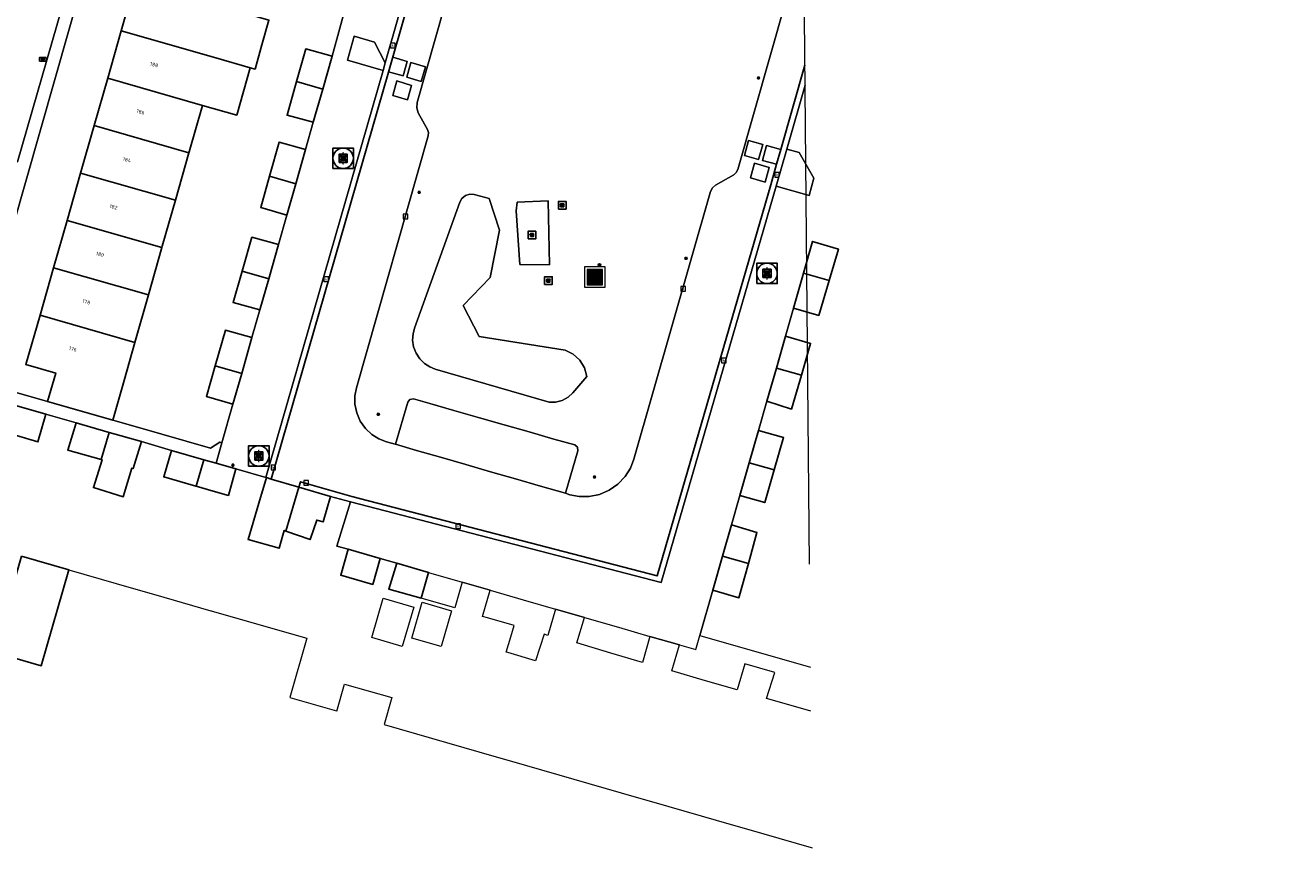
# Model space of a CAD drawing. Header units: metres. Extents: x 197147 to 199131, y 355511 to 356703.
# Tile 198 of 225: x 198740 to 198864, y 355754 to 355835. Entities that reach past the tile are written whole.
import ezdxf
from ezdxf.enums import TextEntityAlignment as Align

# ---------------------------------------------------------------- set-up
doc = ezdxf.new("R2010")
doc.units = ezdxf.units.M
for name, color, linetype, lineweight in [('B-WE-GR-BEPLANTING_CULTUUR_HEESTERS-G', 252, 'Continuous', 18), ('B-WE-GR-GRAS_KRUIDENRIJK-G', 252, 'Continuous', 18), ('B-WE-KL-ET_LS_OV_LICHTMAST-S', 252, 'Continuous', 25), ('B-WE-OG-HULPLIJN-G', 252, 'Continuous', 18), ('B-WE-OG-TERREIN_ERF-G', 252, 'Continuous', 18), ('B-WE-RI-GWA_KOLK-S', 252, 'Continuous', 25), ('B-WE-RI-GWA_RIOOLPUT-S', 252, 'Continuous', 25), ('B-WE-RI-GWA_RIOOLPUT-S @ 0.05', 252, 'Continuous', 25), ('B-WE-RI-GWA_RIOOLPUT-S @ 0.1', 252, 'Continuous', 25), ('B-WE-RI-GWA_RIOOLPUT-S @ 0.2', 252, 'Continuous', 25), ('B-WE-RI-GWA_RIOOLPUT-S @ 0.5 (1)', 252, 'Continuous', 25), ('B-WE-RI-GWA_RIOOLPUT-S @ 0.5 (2)', 252, 'Continuous', 25), ('B-WE-VH-VERHARDING_BETONSTRAATSTEEN-G', 252, 'Continuous', 18), ('B-WE-VH-VERHARDING_FUNDERING_ZAND-G', 253, 'Continuous', 18), ('B-WE-VH-VERHARDING_OPEN-G', 252, 'Continuous', 18), ('B-WE-VH-VERHARDING_TEGEL-G', 252, 'Continuous', 18), ('X-XX-AL-ALGEMEEN-G', 7, 'Continuous', 18), ('X-XX-AL-ALGEMEEN-S', 7, 'Continuous', 25), ('X-XX-AL-ALGEMEEN-S @ 0.05', 7, 'Continuous', 25), ('X-XX-AL-ALGEMEEN-S @ 0.1', 7, 'Continuous', 25), ('X-XX-AL-ALGEMEEN-S @ 0.2', 7, 'Continuous', 25), ('X-XX-AL-ALGEMEEN-S @ 0.5 (1)', 7, 'Continuous', 25), ('X-XX-AL-ALGEMEEN-S @ 0.5 (2)', 7, 'Continuous', 25)]:
    doc.layers.add(name, color=color, linetype=linetype, lineweight=lineweight)
for name, color, linetype in [('B-WE-IE-MEUBILAIR_WEGMEUBILAIR-S', 252, 'Continuous'), ('B-WE-IE-MEUBILAIR_WEGMEUBILAIR-S @ 0.05', 252, 'Continuous'), ('B-WE-IE-MEUBILAIR_WEGMEUBILAIR-S @ 0.1', 252, 'Continuous'), ('B-WE-IE-MEUBILAIR_WEGMEUBILAIR-S @ 0.2', 252, 'Continuous'), ('B-WE-IE-MEUBILAIR_WEGMEUBILAIR-S @ 0.5 (1)', 252, 'Continuous'), ('B-WE-IE-MEUBILAIR_WEGMEUBILAIR-S @ 0.5 (2)', 252, 'Continuous'), ('B-WE-KL-DATA_CAI-S', 252, 'Continuous'), ('B-WE-KL-DATA_CAI-S @ 0.05', 252, 'Continuous'), ('B-WE-KL-DATA_CAI-S @ 0.1', 252, 'Continuous'), ('B-WE-KL-DATA_CAI-S @ 0.2', 252, 'Continuous'), ('B-WE-KL-DATA_CAI-S @ 0.5 (1)', 252, 'Continuous'), ('B-WE-KL-DATA_CAI-S @ 0.5 (2)', 252, 'Continuous'), ('B-WE-OG-BEBOUWING-GV', 252, 'Continuous'), ('B-WE-OG-BEBOUWING_HUISNUMMER-T18', 252, 'Continuous'), ('B-WE-VH-GOOT-G', 253, 'Continuous')]:
    doc.layers.add(name, color=color, linetype=linetype)
doc.styles.add('NLCS-ISO', font='NLCS-ISO.ttf')
doc.styles.add('NLCS-ISO-ANNOTATIEF-T18', font='NLCS-ISO.ttf', dxfattribs={"height": 1.8})
doc.styles.add('NLCS-ISO-M-T18', font='NLCS-ISO.ttf', dxfattribs={"height": 1.8})

# ---------------------------------------------------------------- blocks, each defined once
blk = doc.blocks.new('SIE-WEG_AFVALBAK-SO')
at = {"linetype": 'ByBlock', "lineweight": 18}
h = blk.add_hatch(color=0, dxfattribs=at)
h.dxf.hatch_style = 1
h.paths.add_polyline_path([(-1.5, -1.5), (1.5, -1.5), (1.5, 1.5), (-1.5, 1.5)])
at = {"color": 0, "linetype": 'ByBlock', "lineweight": 18}
for points in [[(-2, -2), (2, -2), (2, 2), (-2, 2)], [(-1.5, -1.5), (1.5, -1.5), (1.5, 1.5), (-1.5, 1.5)]]:
    blk.add_lwpolyline(points, close=True, dxfattribs=at)
blk = doc.blocks.new('*U735')
at = {"layer": 'B-WE-IE-MEUBILAIR_WEGMEUBILAIR-S @ 0.05', "xscale": 0.05, "yscale": 0.05, "zscale": 0.05}
blk.add_blockref('SIE-WEG_AFVALBAK-SO', (198796.038, 355809.864), dxfattribs=at)
at = {"layer": 'B-WE-IE-MEUBILAIR_WEGMEUBILAIR-S @ 0.1', "xscale": 0.1, "yscale": 0.1, "zscale": 0.1}
blk.add_blockref('SIE-WEG_AFVALBAK-SO', (198796.038, 355809.864), dxfattribs=at)
at = {"layer": 'B-WE-IE-MEUBILAIR_WEGMEUBILAIR-S @ 0.2', "xscale": 0.2, "yscale": 0.2, "zscale": 0.2}
blk.add_blockref('SIE-WEG_AFVALBAK-SO', (198796.038, 355809.864), dxfattribs=at)
at = {"layer": 'B-WE-IE-MEUBILAIR_WEGMEUBILAIR-S @ 0.5 (1)', "xscale": 0.5, "yscale": 0.5, "zscale": 0.5}
blk.add_blockref('SIE-WEG_AFVALBAK-SO', (198796.038, 355809.864), dxfattribs=at)
at = {"layer": 'B-WE-IE-MEUBILAIR_WEGMEUBILAIR-S @ 0.5 (2)', "xscale": 0.5, "yscale": 0.5, "zscale": 0.5}
blk.add_blockref('SIE-WEG_AFVALBAK-SO', (198796.038, 355809.864), dxfattribs=at)
blk = doc.blocks.new('SKL-DATA_TERREINKAST-SO')
for q in [(-0.2, 0.2), (0.2, 0.2)]:
    blk.add_line((0, -0.21), q)
at = {"flags": 128}
blk.add_lwpolyline([(0.63, 0.35), (-0.63, 0.35), (-0.63, -0.35), (0.63, -0.35)], close=True, dxfattribs=at)
at = {"style": 'NLCS-ISO'}
blk.add_attdef('TYPE', text='', height=0.35, dxfattribs=at).set_placement((-0.03, 0.69), align=Align.MIDDLE_CENTER)
blk = doc.blocks.new('*U848')
at = {"layer": 'B-WE-KL-DATA_CAI-S @ 0.05', "xscale": 0.05, "yscale": 0.05, "zscale": 0.05}
blk.add_blockref('SKL-DATA_TERREINKAST-SO', (198742.006, 355831.178), dxfattribs=at)
at = {"layer": 'B-WE-KL-DATA_CAI-S @ 0.1', "xscale": 0.1, "yscale": 0.1, "zscale": 0.1}
blk.add_blockref('SKL-DATA_TERREINKAST-SO', (198742.006, 355831.178), dxfattribs=at)
at = {"layer": 'B-WE-KL-DATA_CAI-S @ 0.2', "xscale": 0.2, "yscale": 0.2, "zscale": 0.2}
blk.add_blockref('SKL-DATA_TERREINKAST-SO', (198742.006, 355831.178), dxfattribs=at)
at = {"layer": 'B-WE-KL-DATA_CAI-S @ 0.5 (1)', "xscale": 0.5, "yscale": 0.5, "zscale": 0.5}
blk.add_blockref('SKL-DATA_TERREINKAST-SO', (198742.006, 355831.178), dxfattribs=at)
at = {"layer": 'B-WE-KL-DATA_CAI-S @ 0.5 (2)', "xscale": 0.5, "yscale": 0.5, "zscale": 0.5}
blk.add_blockref('SKL-DATA_TERREINKAST-SO', (198742.006, 355831.178), dxfattribs=at)
blk = doc.blocks.new('B-SIE-WEG_LICHTMAST-SO')
at = {"ltscale": 0.1}
for p, q in [((-0.33, 0.19), (-0.67, 0.39)), ((0, 0.39), (0, 0.77)), ((0.33, 0.19), (0.67, 0.39)), ((-0.33, -0.19), (-0.67, -0.39)), ((0, -0.39), (0, -0.77)), ((0.33, -0.19), (0.67, -0.39))]:
    blk.add_line(p, q, dxfattribs=at)
at = {"flags": 128}
for points in [[(-0.35, 0.15), (0.35, 0.15)], [(-0.35, -0.15), (0.35, -0.15)]]:
    blk.add_lwpolyline(points, dxfattribs=at)
at = {"ltscale": 0.1}
blk.add_circle((0, 0), 0.386, dxfattribs=at)
at = {"style": 'NLCS-ISO'}
blk.add_attdef('TYPE', text='', height=0.549, dxfattribs=at).set_placement((0, 0.77), align=Align.BOTTOM_CENTER)
blk = doc.blocks.new('BGT-KOLK-SO')
at = {"color": 0, "linetype": 'ByBlock', "lineweight": 18}
blk.add_lwpolyline([(-0.045, -0.045), (0.045, -0.045), (0.045, 0.045), (-0.045, 0.045)], close=True, dxfattribs=at)
at = {"color": 0, "linetype": 'ByBlock', "lineweight": 18, "style": 'NLCS-ISO-M-T18'}
blk.add_text('k', height=0.06, dxfattribs=at).set_placement((0, 0), align=Align.MIDDLE_CENTER)
blk = doc.blocks.new('SRI-PUT_INSPECTIE-SO')
at = {"lineweight": -3, "flags": 128}
blk.add_lwpolyline([(-2, -2), (2, -2), (2, 2), (-2, 2)], close=True, dxfattribs=at)
at = {"lineweight": -3, "ltscale": 1.5}
blk.add_circle((0, 0), 2, dxfattribs=at)
at = {"ltscale": 0.1, "style": 'NLCS-ISO'}
blk.add_text('I', height=2.5, dxfattribs=at).set_placement((0, -0.01), align=Align.MIDDLE_CENTER)
blk = doc.blocks.new('*U1089')
at = {"layer": 'B-WE-RI-GWA_RIOOLPUT-S @ 0.05', "xscale": 0.05, "yscale": 0.05, "zscale": 0.05}
blk.add_blockref('SRI-PUT_INSPECTIE-SO', (198812.884, 355810.225), dxfattribs=at)
at = {"layer": 'B-WE-RI-GWA_RIOOLPUT-S @ 0.1', "xscale": 0.1, "yscale": 0.1, "zscale": 0.1}
blk.add_blockref('SRI-PUT_INSPECTIE-SO', (198812.884, 355810.225), dxfattribs=at)
at = {"layer": 'B-WE-RI-GWA_RIOOLPUT-S @ 0.2', "xscale": 0.2, "yscale": 0.2, "zscale": 0.2}
blk.add_blockref('SRI-PUT_INSPECTIE-SO', (198812.884, 355810.225), dxfattribs=at)
at = {"layer": 'B-WE-RI-GWA_RIOOLPUT-S @ 0.5 (1)', "xscale": 0.5, "yscale": 0.5, "zscale": 0.5}
blk.add_blockref('SRI-PUT_INSPECTIE-SO', (198812.884, 355810.225), dxfattribs=at)
at = {"layer": 'B-WE-RI-GWA_RIOOLPUT-S @ 0.5 (2)', "xscale": 0.5, "yscale": 0.5, "zscale": 0.5}
blk.add_blockref('SRI-PUT_INSPECTIE-SO', (198812.884, 355810.225), dxfattribs=at)
blk = doc.blocks.new('*U1090')
at = {"layer": 'B-WE-RI-GWA_RIOOLPUT-S @ 0.05', "xscale": 0.05, "yscale": 0.05, "zscale": 0.05}
blk.add_blockref('SRI-PUT_INSPECTIE-SO', (198771.401, 355821.492), dxfattribs=at)
at = {"layer": 'B-WE-RI-GWA_RIOOLPUT-S @ 0.1', "xscale": 0.1, "yscale": 0.1, "zscale": 0.1}
blk.add_blockref('SRI-PUT_INSPECTIE-SO', (198771.401, 355821.492), dxfattribs=at)
at = {"layer": 'B-WE-RI-GWA_RIOOLPUT-S @ 0.2', "xscale": 0.2, "yscale": 0.2, "zscale": 0.2}
blk.add_blockref('SRI-PUT_INSPECTIE-SO', (198771.401, 355821.492), dxfattribs=at)
at = {"layer": 'B-WE-RI-GWA_RIOOLPUT-S @ 0.5 (1)', "xscale": 0.5, "yscale": 0.5, "zscale": 0.5}
blk.add_blockref('SRI-PUT_INSPECTIE-SO', (198771.401, 355821.492), dxfattribs=at)
at = {"layer": 'B-WE-RI-GWA_RIOOLPUT-S @ 0.5 (2)', "xscale": 0.5, "yscale": 0.5, "zscale": 0.5}
blk.add_blockref('SRI-PUT_INSPECTIE-SO', (198771.401, 355821.492), dxfattribs=at)
blk = doc.blocks.new('*U1098')
at = {"layer": 'B-WE-RI-GWA_RIOOLPUT-S @ 0.05', "xscale": 0.05, "yscale": 0.05, "zscale": 0.05}
blk.add_blockref('SRI-PUT_INSPECTIE-SO', (198763.148, 355792.362), dxfattribs=at)
at = {"layer": 'B-WE-RI-GWA_RIOOLPUT-S @ 0.1', "xscale": 0.1, "yscale": 0.1, "zscale": 0.1}
blk.add_blockref('SRI-PUT_INSPECTIE-SO', (198763.148, 355792.362), dxfattribs=at)
at = {"layer": 'B-WE-RI-GWA_RIOOLPUT-S @ 0.2', "xscale": 0.2, "yscale": 0.2, "zscale": 0.2}
blk.add_blockref('SRI-PUT_INSPECTIE-SO', (198763.148, 355792.362), dxfattribs=at)
at = {"layer": 'B-WE-RI-GWA_RIOOLPUT-S @ 0.5 (1)', "xscale": 0.5, "yscale": 0.5, "zscale": 0.5}
blk.add_blockref('SRI-PUT_INSPECTIE-SO', (198763.148, 355792.362), dxfattribs=at)
at = {"layer": 'B-WE-RI-GWA_RIOOLPUT-S @ 0.5 (2)', "xscale": 0.5, "yscale": 0.5, "zscale": 0.5}
blk.add_blockref('SRI-PUT_INSPECTIE-SO', (198763.148, 355792.362), dxfattribs=at)
blk = doc.blocks.new('SIE-WEG_SPEELTOESTEL-SO')
at = {"flags": 128}
blk.add_lwpolyline([(-0.75, -0.75), (0.75, -0.75), (0.75, 0.75), (-0.75, 0.75)], close=True, dxfattribs=at)
at = {"style": 'NLCS-ISO'}
blk.add_text('SPT', height=0.45, dxfattribs=at).set_placement((0, 0), align=Align.MIDDLE_CENTER)
blk = doc.blocks.new('*U1317')
at = {"layer": 'B-WE-IE-MEUBILAIR_WEGMEUBILAIR-S @ 0.05', "xscale": 0.05, "yscale": 0.05, "zscale": 0.05}
blk.add_blockref('SIE-WEG_SPEELTOESTEL-SO', (198789.873, 355813.977), dxfattribs=at)
at = {"layer": 'B-WE-IE-MEUBILAIR_WEGMEUBILAIR-S @ 0.1', "xscale": 0.1, "yscale": 0.1, "zscale": 0.1}
blk.add_blockref('SIE-WEG_SPEELTOESTEL-SO', (198789.873, 355813.977), dxfattribs=at)
at = {"layer": 'B-WE-IE-MEUBILAIR_WEGMEUBILAIR-S @ 0.2', "xscale": 0.2, "yscale": 0.2, "zscale": 0.2}
blk.add_blockref('SIE-WEG_SPEELTOESTEL-SO', (198789.873, 355813.977), dxfattribs=at)
at = {"layer": 'B-WE-IE-MEUBILAIR_WEGMEUBILAIR-S @ 0.5 (1)', "xscale": 0.5, "yscale": 0.5, "zscale": 0.5}
blk.add_blockref('SIE-WEG_SPEELTOESTEL-SO', (198789.873, 355813.977), dxfattribs=at)
at = {"layer": 'B-WE-IE-MEUBILAIR_WEGMEUBILAIR-S @ 0.5 (2)', "xscale": 0.5, "yscale": 0.5, "zscale": 0.5}
blk.add_blockref('SIE-WEG_SPEELTOESTEL-SO', (198789.873, 355813.977), dxfattribs=at)
blk = doc.blocks.new('*U1318')
at = {"layer": 'B-WE-IE-MEUBILAIR_WEGMEUBILAIR-S @ 0.05', "xscale": 0.05, "yscale": 0.05, "zscale": 0.05}
blk.add_blockref('SIE-WEG_SPEELTOESTEL-SO', (198792.837, 355816.89), dxfattribs=at)
at = {"layer": 'B-WE-IE-MEUBILAIR_WEGMEUBILAIR-S @ 0.1', "xscale": 0.1, "yscale": 0.1, "zscale": 0.1}
blk.add_blockref('SIE-WEG_SPEELTOESTEL-SO', (198792.837, 355816.89), dxfattribs=at)
at = {"layer": 'B-WE-IE-MEUBILAIR_WEGMEUBILAIR-S @ 0.2', "xscale": 0.2, "yscale": 0.2, "zscale": 0.2}
blk.add_blockref('SIE-WEG_SPEELTOESTEL-SO', (198792.837, 355816.89), dxfattribs=at)
at = {"layer": 'B-WE-IE-MEUBILAIR_WEGMEUBILAIR-S @ 0.5 (1)', "xscale": 0.5, "yscale": 0.5, "zscale": 0.5}
blk.add_blockref('SIE-WEG_SPEELTOESTEL-SO', (198792.837, 355816.89), dxfattribs=at)
at = {"layer": 'B-WE-IE-MEUBILAIR_WEGMEUBILAIR-S @ 0.5 (2)', "xscale": 0.5, "yscale": 0.5, "zscale": 0.5}
blk.add_blockref('SIE-WEG_SPEELTOESTEL-SO', (198792.837, 355816.89), dxfattribs=at)
blk = doc.blocks.new('*U1326')
at = {"layer": 'B-WE-IE-MEUBILAIR_WEGMEUBILAIR-S @ 0.05', "xscale": 0.05, "yscale": 0.05, "zscale": 0.05}
blk.add_blockref('SIE-WEG_SPEELTOESTEL-SO', (198791.49, 355809.519), dxfattribs=at)
at = {"layer": 'B-WE-IE-MEUBILAIR_WEGMEUBILAIR-S @ 0.1', "xscale": 0.1, "yscale": 0.1, "zscale": 0.1}
blk.add_blockref('SIE-WEG_SPEELTOESTEL-SO', (198791.49, 355809.519), dxfattribs=at)
at = {"layer": 'B-WE-IE-MEUBILAIR_WEGMEUBILAIR-S @ 0.2', "xscale": 0.2, "yscale": 0.2, "zscale": 0.2}
blk.add_blockref('SIE-WEG_SPEELTOESTEL-SO', (198791.49, 355809.519), dxfattribs=at)
at = {"layer": 'B-WE-IE-MEUBILAIR_WEGMEUBILAIR-S @ 0.5 (1)', "xscale": 0.5, "yscale": 0.5, "zscale": 0.5}
blk.add_blockref('SIE-WEG_SPEELTOESTEL-SO', (198791.49, 355809.519), dxfattribs=at)
at = {"layer": 'B-WE-IE-MEUBILAIR_WEGMEUBILAIR-S @ 0.5 (2)', "xscale": 0.5, "yscale": 0.5, "zscale": 0.5}
blk.add_blockref('SIE-WEG_SPEELTOESTEL-SO', (198791.49, 355809.519), dxfattribs=at)
blk = doc.blocks.new('SIE-WEG_AFVALBAK_TYPE_01')
for radius in [0.25, 0.156]:
    blk.add_circle((0, 0), radius)
blk = doc.blocks.new('*U1328')
at = {"layer": 'X-XX-AL-ALGEMEEN-S @ 0.05', "xscale": 0.05, "yscale": 0.05, "zscale": 0.05}
blk.add_blockref('SIE-WEG_AFVALBAK_TYPE_01', (198796.49, 355811.043), dxfattribs=at)
at = {"layer": 'X-XX-AL-ALGEMEEN-S @ 0.1', "xscale": 0.1, "yscale": 0.1, "zscale": 0.1}
blk.add_blockref('SIE-WEG_AFVALBAK_TYPE_01', (198796.49, 355811.043), dxfattribs=at)
at = {"layer": 'X-XX-AL-ALGEMEEN-S @ 0.2', "xscale": 0.2, "yscale": 0.2, "zscale": 0.2}
blk.add_blockref('SIE-WEG_AFVALBAK_TYPE_01', (198796.49, 355811.043), dxfattribs=at)
at = {"layer": 'X-XX-AL-ALGEMEEN-S @ 0.5 (1)', "xscale": 0.5, "yscale": 0.5, "zscale": 0.5}
blk.add_blockref('SIE-WEG_AFVALBAK_TYPE_01', (198796.49, 355811.043), dxfattribs=at)
at = {"layer": 'X-XX-AL-ALGEMEEN-S @ 0.5 (2)', "xscale": 0.5, "yscale": 0.5, "zscale": 0.5}
blk.add_blockref('SIE-WEG_AFVALBAK_TYPE_01', (198796.49, 355811.043), dxfattribs=at)

msp = doc.modelspace()

# ---------------------------------------------------------------- linework, layer by layer
at = {"layer": 'B-WE-GR-BEPLANTING_CULTUUR_HEESTERS-G', "ltscale": 0.2, "flags": 128}
for points in [[(198775.315, 355830.084), (198775.526, 355830.839), (198774.467, 355832.85), (198772.481, 355833.434), (198771.827, 355831.095), (198775.315, 355830.084)], [(198814.831, 355822.394), (198813.782, 355818.752), (198817.004, 355817.849), (198817.474, 355819.543), (198816.041, 355822.063), (198814.831, 355822.394)], [(198778.382, 355804.859), (198778.238, 355804.296), (198778.204, 355803.679), (198778.301, 355803.04), (198778.537, 355802.421), (198778.899, 355801.868), (198779.36, 355801.414), (198779.88, 355801.079), (198780.42, 355800.866), (198791.556, 355797.641), (198792.197, 355797.638), (198792.838, 355797.797), (198793.42, 355798.11), (198793.893, 355798.543), (198795.264, 355800.145), (198795.034, 355800.974), (198794.565, 355801.736), (198793.9, 355802.335), (198793.126, 355802.71), (198784.726, 355804.053), (198783.133, 355807.091), (198785.806, 355809.814), (198786.697, 355814.445), (198785.693, 355817.54), (198784.224, 355817.937), (198783.807, 355817.972), (198783.377, 355817.845), (198783.026, 355817.565), (198782.816, 355817.203), (198778.382, 355804.859)]]:
    msp.add_lwpolyline(points, close=True, dxfattribs=at)
at = {"layer": 'B-WE-GR-GRAS_KRUIDENRIJK-G', "ltscale": 0.2, "flags": 128}
msp.add_lwpolyline([(198788.523, 355861.767), (198778.64, 355826.96), (198778.597, 355826.443), (198778.754, 355825.949), (198779.649, 355824.316), (198779.748, 355824.002), (198779.721, 355823.673), (198772.703, 355799.029), (198772.559, 355798.261), (198772.56, 355797.433), (198772.731, 355796.588), (198773.077, 355795.779), (198773.581, 355795.057), (198774.208, 355794.464), (198774.909, 355794.025), (198775.637, 355793.741), (198776.481, 355793.509), (198776.512, 355793.5), (198777.726, 355797.632), (198777.943, 355797.902), (198778.288, 355797.941), (198779.896, 355797.482), (198782.241, 355796.813), (198784.738, 355796.101), (198787.152, 355795.412), (198789.608, 355794.711), (198792.026, 355794.021), (198794.075, 355793.437), (198794.347, 355793.22), (198794.385, 355792.875), (198793.161, 355788.706), (198793.161, 355788.706), (198793.593, 355788.572), (198794.501, 355788.399), (198795.481, 355788.399), (198796.482, 355788.6), (198797.441, 355789.008), (198798.296, 355789.604), (198798.997, 355790.346), (198799.517, 355791.176), (198799.852, 355792.038), (198807.353, 355818.226), (198807.542, 355818.595), (198807.856, 355818.867), (198809.625, 355819.877), (198809.878, 355820.096), (198810.03, 355820.394), (198819.441, 355853.404)], dxfattribs=at)
for points in [[(198733.259, 355822.939), (198739.515, 355821.148), (198744.356, 355837.906), (198736.511, 355840.058), (198733.259, 355822.939)], [(198778.382, 355804.859), (198782.816, 355817.203), (198783.026, 355817.565), (198783.377, 355817.845), (198783.807, 355817.972), (198784.224, 355817.937), (198785.693, 355817.54), (198786.697, 355814.445), (198785.806, 355809.814), (198783.133, 355807.091), (198784.726, 355804.053), (198793.126, 355802.71), (198793.9, 355802.335), (198794.565, 355801.736), (198795.034, 355800.974), (198795.264, 355800.145), (198793.893, 355798.543), (198793.42, 355798.11), (198792.838, 355797.797), (198792.197, 355797.638), (198791.556, 355797.641), (198780.42, 355800.866), (198779.88, 355801.079), (198779.36, 355801.414), (198778.899, 355801.868), (198778.537, 355802.421), (198778.301, 355803.04), (198778.204, 355803.679), (198778.238, 355804.296), (198778.382, 355804.859)], [(198788.425, 355817.183), (198791.453, 355817.322), (198791.607, 355811.063), (198788.699, 355811.11), (198788.342, 355816.345), (198788.425, 355817.183)]]:
    msp.add_lwpolyline(points, close=True, dxfattribs=at)
at = {"layer": 'B-WE-OG-BEBOUWING-GV', "ltscale": 0.2, "flags": 128}
for points in [[(198750.962, 355838.44), (198749.682, 355833.96), (198758.941, 355831.308), (198762.3, 355830.352), (198762.779, 355830.216), (198763.454, 355832.588), (198764.142, 355835.007), (198760.304, 355836.099), (198756.631, 355837.171), (198756.581, 355837.002), (198751.007, 355838.599), (198750.962, 355838.44)], [(198748.358, 355829.323), (198757.621, 355826.669), (198760.98, 355825.713), (198762.3, 355830.352), (198758.941, 355831.308), (198749.682, 355833.96), (198748.358, 355829.323)], [(198766.846, 355829.001), (198769.398, 355828.257), (198770.338, 355831.479), (198767.743, 355832.192), (198766.846, 355829.001)], [(198757.621, 355826.669), (198748.358, 355829.323), (198747.033, 355824.685), (198756.302, 355822.03), (198756.328, 355822.123), (198757.621, 355826.669)], [(198769.398, 355828.257), (198766.846, 355829.001), (198765.919, 355825.703), (198768.453, 355825.019), (198769.398, 355828.257)], [(198754.982, 355817.391), (198756.302, 355822.03), (198747.033, 355824.685), (198745.709, 355820.048), (198754.982, 355817.391)], [(198764.204, 355819.724), (198766.772, 355818.975), (198767.731, 355822.334), (198765.139, 355823.056), (198764.204, 355819.724)], [(198754.982, 355817.391), (198745.709, 355820.048), (198744.384, 355815.41), (198753.662, 355812.752), (198753.703, 355812.898), (198754.982, 355817.391)], [(198766.772, 355818.975), (198764.204, 355819.724), (198763.348, 355816.673), (198765.899, 355815.918), (198766.772, 355818.975)], [(198743.06, 355810.772), (198752.343, 355808.113), (198753.662, 355812.752), (198744.384, 355815.41), (198743.06, 355810.772)], [(198761.524, 355810.458), (198764.123, 355809.699), (198765.081, 355813.059), (198762.474, 355813.769), (198761.524, 355810.458)], [(198816.448, 355810.236), (198818.961, 355809.522), (198819.87, 355812.597), (198817.343, 355813.363), (198816.448, 355810.236)], [(198752.343, 355808.113), (198743.06, 355810.772), (198741.735, 355806.135), (198751.023, 355803.474), (198752.343, 355808.113)], [(198764.123, 355809.699), (198761.524, 355810.458), (198760.643, 355807.385), (198763.255, 355806.658), (198764.123, 355809.699)], [(198818.961, 355809.522), (198816.448, 355810.236), (198815.474, 355806.83), (198817.951, 355806.106), (198818.961, 355809.522)], [(198742.451, 355797.697), (198748.861, 355795.874), (198749.966, 355799.758), (198751.023, 355803.474), (198741.735, 355806.135), (198740.361, 355801.324), (198743.273, 355800.474), (198742.451, 355797.697)], [(198758.885, 355801.18), (198761.473, 355800.425), (198762.479, 355803.942), (198759.871, 355804.668), (198758.885, 355801.18)], [(198813.8, 355800.964), (198816.245, 355800.269), (198817.154, 355803.369), (198814.69, 355804.08), (198813.8, 355800.964)], [(198761.473, 355800.425), (198758.885, 355801.18), (198758.032, 355798.164), (198760.614, 355797.419), (198761.473, 355800.425)], [(198816.245, 355800.269), (198813.8, 355800.964), (198812.87, 355797.71), (198815.274, 355796.954), (198816.245, 355800.269)], [(198739.003, 355797.339), (198738.226, 355794.723), (198741.526, 355793.743), (198742.311, 355796.454), (198739.023, 355797.406), (198739.003, 355797.339)], [(198747.715, 355792.012), (198748.493, 355794.67), (198745.257, 355795.593), (198744.463, 355792.926), (198747.715, 355792.012)], [(198748.493, 355794.67), (198747.715, 355792.012), (198747.804, 355791.987), (198746.963, 355789.27), (198749.873, 355788.372), (198750.733, 355791.163), (198750.846, 355791.131), (198751.675, 355793.763), (198748.493, 355794.67)], [(198811.149, 355791.692), (198813.586, 355791), (198814.498, 355794.183), (198812.055, 355794.853), (198811.149, 355791.692)], [(198757.781, 355791.989), (198754.598, 355792.888), (198753.843, 355790.307), (198756.983, 355789.409), (198757.022, 355789.398), (198757.781, 355791.989)], [(198758.985, 355791.649), (198757.781, 355791.989), (198757.022, 355789.398), (198758.668, 355788.928), (198760.165, 355788.5), (198760.91, 355791.106), (198758.985, 355791.649)], [(198813.586, 355791), (198811.149, 355791.692), (198810.236, 355788.507), (198812.667, 355787.794), (198813.586, 355791)], [(198763.154, 355787.753), (198762.113, 355784.198), (198765.123, 355783.329), (198765.632, 355785.058), (198765.805, 355784.998), (198767.069, 355789.314), (198764.361, 355790.107), (198763.884, 355790.247), (198763.154, 355787.753)], [(198770.17, 355788.406), (198767.069, 355789.314), (198765.805, 355784.998), (198768.171, 355784.172), (198768.82, 355786.093), (198769.44, 355785.912), (198770.17, 355788.406)], [(198808.532, 355782.568), (198811.059, 355781.85), (198811.885, 355784.86), (198809.399, 355785.619), (198808.532, 355782.568)], [(198771.877, 355783.242), (198771.161, 355780.692), (198774.3, 355779.785), (198775.012, 355782.327), (198771.877, 355783.242)], [(198739.909, 355782.554), (198737.212, 355773.17), (198741.857, 355771.834), (198744.554, 355781.218), (198739.909, 355782.554)], [(198811.059, 355781.85), (198808.532, 355782.568), (198807.583, 355779.226), (198810.138, 355778.493), (198811.059, 355781.85)], [(198779.022, 355778.434), (198779.761, 355780.959), (198776.649, 355781.858), (198775.88, 355779.312), (198779.022, 355778.434)]]:
    msp.add_lwpolyline(points, close=True, dxfattribs=at)
at = {"layer": 'B-WE-OG-HULPLIJN-G'}
msp.add_lwpolyline([(198817.045, 355781.78), (198816.419, 355849.681), (199018.047, 355849.681)], dxfattribs=at)
at = {"layer": 'B-WE-OG-TERREIN_ERF-G', "ltscale": 0.2, "flags": 128}
for points in [[(198771.837, 355836.974), (198770.338, 355831.479), (198769.398, 355828.257), (198768.453, 355825.019), (198767.731, 355822.334), (198766.772, 355818.975), (198765.899, 355815.918), (198765.081, 355813.059), (198764.123, 355809.699), (198763.255, 355806.658), (198762.479, 355803.942), (198761.473, 355800.425), (198760.614, 355797.419), (198759.544, 355793.655), (198758.985, 355791.649), (198760.91, 355791.106), (198763.833, 355790.262), (198775.312, 355830.073), (198775.315, 355830.084), (198771.827, 355831.095), (198772.481, 355833.434), (198774.467, 355832.85), (198775.526, 355830.839), (198787.538, 355872.809)], [(198745.978, 355839.074), (198734.788, 355799.882), (198742.451, 355797.697), (198743.273, 355800.474), (198740.361, 355801.324), (198741.735, 355806.135), (198743.06, 355810.772), (198744.384, 355815.41), (198745.709, 355820.048), (198747.033, 355824.685), (198747.033, 355824.685), (198748.358, 355829.323), (198749.682, 355833.96), (198750.962, 355838.44)], [(198764.142, 355835.007), (198763.454, 355832.588), (198762.779, 355830.216), (198762.3, 355830.352), (198760.98, 355825.713), (198757.621, 355826.669), (198756.328, 355822.123), (198756.302, 355822.03), (198754.982, 355817.391), (198753.703, 355812.898), (198753.662, 355812.752), (198752.343, 355808.113), (198751.023, 355803.474), (198749.966, 355799.758), (198748.861, 355795.874), (198751.26, 355795.194), (198758.431, 355793.14), (198759.347, 355793.707), (198759.544, 355793.655), (198760.614, 355797.419), (198758.032, 355798.164), (198758.885, 355801.18), (198759.871, 355804.668), (198762.479, 355803.942), (198763.255, 355806.658), (198760.643, 355807.385), (198761.524, 355810.458), (198762.474, 355813.769), (198765.081, 355813.059), (198765.899, 355815.918), (198763.348, 355816.673), (198764.204, 355819.724), (198765.139, 355823.056), (198767.731, 355822.334), (198768.453, 355825.019), (198768.453, 355825.019), (198765.919, 355825.703), (198766.846, 355829.001), (198767.743, 355832.192), (198770.338, 355831.479), (198771.837, 355836.974)], [(198816.613, 355828.634), (198814.831, 355822.394), (198816.041, 355822.063), (198817.474, 355819.543), (198817.004, 355817.849), (198813.782, 355818.752), (198802.512, 355779.966), (198772.111, 355787.871), (198770.79, 355783.548), (198771.877, 355783.242), (198775.012, 355782.327), (198776.649, 355781.858), (198779.761, 355780.959), (198783.035, 355780.014), (198785.785, 355779.221), (198789.032, 355778.283), (198792.2, 355777.368), (198795.031, 355776.55), (198798.335, 355775.597), (198801.408, 355774.71), (198804.306, 355773.87), (198805.914, 355773.407), (198806.316, 355774.808), (198807.583, 355779.226), (198808.532, 355782.568), (198809.399, 355785.619), (198810.236, 355788.507), (198811.149, 355791.692), (198812.055, 355794.853), (198812.87, 355797.71), (198813.8, 355800.964), (198814.69, 355804.08), (198815.474, 355806.83), (198816.448, 355810.236), (198816.772, 355811.368)], [(198816.818, 355806.437), (198815.474, 355806.83), (198814.69, 355804.08), (198817.154, 355803.369), (198816.245, 355800.269), (198815.274, 355796.954), (198812.87, 355797.71), (198812.055, 355794.853), (198814.498, 355794.183), (198813.586, 355791), (198812.667, 355787.794), (198810.236, 355788.507), (198809.399, 355785.619), (198811.885, 355784.86), (198811.059, 355781.85), (198810.138, 355778.493), (198807.583, 355779.226), (198806.316, 355774.808), (198817.138, 355771.692)], [(198817.177, 355767.398), (198816.162, 355767.688), (198812.841, 355768.637), (198813.639, 355771.164), (198810.709, 355772.025), (198809.959, 355769.474), (198806.876, 355770.371), (198803.57, 355771.334), (198804.306, 355773.87), (198801.408, 355774.71), (198800.708, 355772.141), (198797.596, 355773.076), (198794.283, 355774.071), (198795.031, 355776.55), (198792.2, 355777.368), (198791.433, 355774.808), (198791.071, 355774.912), (198790.236, 355772.311), (198787.521, 355773.121), (198787.362, 355773.168), (198787.807, 355774.65), (198788.14, 355775.757), (198785.537, 355776.507), (198785.03, 355776.653), (198785.785, 355779.221), (198783.035, 355780.014), (198782.322, 355777.513), (198779.022, 355778.434), (198775.88, 355779.312), (198776.649, 355781.858), (198775.012, 355782.327), (198774.3, 355779.785), (198771.161, 355780.692), (198771.877, 355783.242), (198770.79, 355783.548), (198772.111, 355787.871), (198772.114, 355787.881), (198770.17, 355788.406), (198769.44, 355785.912), (198768.82, 355786.093), (198768.171, 355784.172), (198765.805, 355784.998), (198765.632, 355785.058), (198765.123, 355783.329), (198762.113, 355784.198), (198763.154, 355787.753), (198763.884, 355790.247), (198763.833, 355790.262), (198760.91, 355791.106), (198760.165, 355788.5), (198758.668, 355788.928), (198757.022, 355789.398), (198756.983, 355789.409), (198753.843, 355790.307), (198754.598, 355792.888), (198751.675, 355793.763), (198750.846, 355791.131), (198750.733, 355791.163), (198749.873, 355788.372), (198746.963, 355789.27), (198747.804, 355791.987), (198747.715, 355792.012), (198744.463, 355792.926), (198745.257, 355795.593), (198742.311, 355796.454), (198741.526, 355793.743), (198738.226, 355794.723)], [(198739.909, 355782.554), (198744.554, 355781.218), (198749.199, 355779.883), (198753.844, 355778.548), (198758.457, 355777.221), (198758.489, 355777.212), (198763.134, 355775.877), (198767.857, 355774.519), (198766.189, 355768.719), (198770.756, 355767.406), (198770.781, 355767.399), (198771.542, 355770.047), (198776.162, 355768.719), (198775.401, 355766.072), (198780.046, 355764.736), (198784.691, 355763.401), (198789.336, 355762.067), (198793.981, 355760.732), (198798.626, 355759.397), (198803.271, 355758.061), (198807.916, 355756.726), (198812.561, 355755.392), (198817.206, 355754.057), (198817.3, 355754.03)]]:
    msp.add_lwpolyline(points, dxfattribs=at)
for points in [[(198777.181, 355773.731), (198774.206, 355774.598), (198775.328, 355778.446), (198778.303, 355777.579), (198777.181, 355773.731)], [(198778.123, 355774.531), (198779.144, 355778.049), (198782.004, 355777.219), (198780.982, 355773.701), (198778.123, 355774.531)]]:
    msp.add_lwpolyline(points, close=True, dxfattribs=at)
at = {"layer": 'B-WE-VH-GOOT-G', "ltscale": 0.2, "flags": 128}
for points in [[(198788.066, 355872.654), (198775.84, 355829.921), (198764.361, 355790.107)], [(198814.239, 355822.349), (198816.595, 355830.59)], [(198814.239, 355822.349), (198813.826, 355820.906)], [(198767.069, 355789.314), (198767.228, 355789.84), (198772.249, 355788.403), (198802.133, 355780.633), (198813.254, 355818.905), (198813.826, 355820.906)]]:
    msp.add_lwpolyline(points, dxfattribs=at)
at = {"layer": 'B-WE-VH-VERHARDING_BETONSTRAATSTEEN-G', "ltscale": 0.2, "flags": 128}
for points in [[(198856.772, 355849.681), (198857.664, 355852.857), (198856.608, 355853.159), (198856.449, 355852.62), (198856.065, 355852.742), (198853.966, 355853.357), (198788.066, 355872.654), (198775.84, 355829.921), (198764.361, 355790.107), (198767.069, 355789.314), (198767.228, 355789.84), (198772.249, 355788.403), (198802.133, 355780.633), (198813.254, 355818.905), (198813.826, 355820.906), (198812.452, 355821.281), (198812.849, 355822.729), (198814.239, 355822.349), (198816.595, 355830.59)], [(198819.441, 355853.404), (198810.03, 355820.394), (198809.878, 355820.096), (198809.625, 355819.877), (198807.856, 355818.867), (198807.542, 355818.595), (198807.353, 355818.226), (198799.852, 355792.038), (198799.517, 355791.176), (198798.997, 355790.346), (198798.296, 355789.604), (198797.441, 355789.008), (198796.482, 355788.6), (198795.481, 355788.399), (198794.501, 355788.399), (198793.593, 355788.572), (198793.161, 355788.706), (198793.161, 355788.706), (198790.7, 355789.415), (198788.283, 355790.111), (198785.829, 355790.817), (198783.416, 355791.512), (198780.922, 355792.23), (198778.578, 355792.905), (198776.512, 355793.5), (198776.481, 355793.509), (198775.637, 355793.741), (198774.909, 355794.025), (198774.208, 355794.464), (198773.581, 355795.057), (198773.077, 355795.779), (198772.731, 355796.588), (198772.56, 355797.433), (198772.559, 355798.261), (198772.703, 355799.029), (198779.721, 355823.673), (198779.748, 355824.002), (198779.649, 355824.316), (198778.754, 355825.949), (198778.597, 355826.443), (198778.64, 355826.96), (198788.523, 355861.767)]]:
    msp.add_lwpolyline(points, dxfattribs=at)
for points in [[(198775.854, 355829.943), (198776.262, 355831.373), (198777.677, 355830.965), (198777.272, 355829.544), (198775.854, 355829.943)], [(198777.623, 355829.438), (198778.039, 355830.856), (198779.47, 355830.446), (198779.053, 355829.007), (198777.623, 355829.438)], [(198776.263, 355827.635), (198776.651, 355829.063), (198778.104, 355828.627), (198777.698, 355827.218), (198776.263, 355827.635)], [(198810.667, 355821.768), (198811.064, 355823.217), (198812.463, 355822.835), (198812.066, 355821.386), (198810.667, 355821.768)], [(198811.258, 355819.563), (198811.662, 355821.006), (198813.107, 355820.602), (198812.703, 355819.158), (198811.258, 355819.563)], [(198789.608, 355794.711), (198787.152, 355795.412), (198784.738, 355796.101), (198782.241, 355796.813), (198779.896, 355797.482), (198778.288, 355797.941), (198777.943, 355797.902), (198777.726, 355797.632), (198776.512, 355793.5), (198778.578, 355792.905), (198780.922, 355792.23), (198783.416, 355791.512), (198785.829, 355790.817), (198788.283, 355790.111), (198790.7, 355789.415), (198793.161, 355788.706), (198794.385, 355792.875), (198794.347, 355793.22), (198794.075, 355793.437), (198792.026, 355794.021), (198789.608, 355794.711)]]:
    msp.add_lwpolyline(points, close=True, dxfattribs=at)
at = {"layer": 'B-WE-VH-VERHARDING_FUNDERING_ZAND-G', "ltscale": 0.2, "flags": 128}
msp.add_lwpolyline([(198788.425, 355817.183), (198788.342, 355816.345), (198788.699, 355811.11), (198791.607, 355811.063), (198791.453, 355817.322), (198788.425, 355817.183)], close=True, dxfattribs=at)
at = {"layer": 'B-WE-VH-VERHARDING_OPEN-G', "ltscale": 0.2, "flags": 128}
for points in [[(198777.623, 355829.438), (198779.053, 355829.007), (198779.47, 355830.446), (198778.039, 355830.856), (198777.623, 355829.438)], [(198776.263, 355827.635), (198777.698, 355827.218), (198778.104, 355828.627), (198776.651, 355829.063), (198776.263, 355827.635)], [(198810.667, 355821.768), (198812.066, 355821.386), (198812.463, 355822.835), (198811.064, 355823.217), (198810.667, 355821.768)], [(198814.239, 355822.349), (198812.849, 355822.729), (198812.452, 355821.281), (198813.826, 355820.906), (198814.239, 355822.349)], [(198811.258, 355819.563), (198812.703, 355819.158), (198813.107, 355820.602), (198811.662, 355821.006), (198811.258, 355819.563)]]:
    msp.add_lwpolyline(points, close=True, dxfattribs=at)
at = {"layer": 'B-WE-VH-VERHARDING_TEGEL-G', "ltscale": 0.2, "flags": 128}
for points in [[(198741.23, 355859.306), (198745.844, 355857.787), (198740.893, 355840.569), (198736.829, 355841.677), (198736.511, 355840.058), (198744.356, 355837.906), (198739.515, 355821.148), (198733.259, 355822.939), (198732.949, 355821.316), (198739.07, 355819.518), (198733.668, 355800.653), (198729.094, 355801.896), (198728.782, 355800.323), (198734.457, 355798.724), (198734.788, 355799.882), (198745.978, 355839.074), (198742.121, 355840.159), (198752.836, 355877.339), (198750.369, 355878.021), (198749.637, 355876.502), (198750.992, 355876.093), (198746.308, 355859.377), (198741.899, 355860.699), (198741.23, 355859.306)], [(198775.315, 355830.084), (198775.312, 355830.073), (198763.833, 355790.262), (198763.884, 355790.247), (198764.361, 355790.107), (198775.84, 355829.921), (198788.066, 355872.654), (198787.538, 355872.809), (198775.526, 355830.839), (198775.315, 355830.084)], [(198775.854, 355829.943), (198777.272, 355829.544), (198777.677, 355830.965), (198776.262, 355831.373), (198775.854, 355829.943)], [(198748.861, 355795.874), (198742.451, 355797.697), (198734.788, 355799.882), (198734.457, 355798.724), (198734.433, 355798.641), (198736.865, 355797.948), (198739.003, 355797.339), (198739.023, 355797.406), (198742.311, 355796.454), (198745.257, 355795.593), (198748.493, 355794.67), (198751.675, 355793.763), (198754.598, 355792.888), (198757.781, 355791.989), (198758.985, 355791.649), (198759.544, 355793.655), (198759.347, 355793.707), (198758.431, 355793.14), (198751.26, 355795.194), (198748.861, 355795.874)]]:
    msp.add_lwpolyline(points, close=True, dxfattribs=at)
msp.add_lwpolyline([(198816.595, 355830.59), (198814.239, 355822.349), (198813.826, 355820.906), (198813.254, 355818.905), (198802.133, 355780.633), (198772.249, 355788.403), (198767.228, 355789.84), (198767.069, 355789.314), (198770.17, 355788.406), (198772.114, 355787.881), (198772.111, 355787.871), (198802.512, 355779.966), (198813.782, 355818.752), (198814.831, 355822.394), (198816.613, 355828.634)], dxfattribs=at)
at = {"layer": 'X-XX-AL-ALGEMEEN-G', "ltscale": 0.2, "flags": 128}
msp.add_lwpolyline([(198775.526, 355830.839), (198774.467, 355832.85), (198772.481, 355833.434), (198771.827, 355831.095), (198775.315, 355830.084), (198775.526, 355830.839)], close=True, dxfattribs=at)

# ---------------------------------------------------------------- block references
at = {"layer": 'B-WE-IE-MEUBILAIR_WEGMEUBILAIR-S'}
for name in ['*U1318', '*U1317', '*U735', '*U1326']:
    msp.add_blockref(name, (0, 0), dxfattribs=at)
at = {"layer": 'B-WE-KL-DATA_CAI-S'}
msp.add_blockref('*U848', (0, 0), dxfattribs=at)
at = {"layer": 'B-WE-KL-ET_LS_OV_LICHTMAST-S', "xscale": 0.2, "yscale": 0.2, "zscale": 0.2}
for p in [(198812.042, 355829.352), (198778.846, 355818.156), (198804.955, 355811.693), (198774.844, 355796.442), (198760.613, 355791.46), (198796.001, 355790.307)]:
    msp.add_blockref('B-SIE-WEG_LICHTMAST-SO', p, dxfattribs=at)
at = {"layer": 'B-WE-RI-GWA_KOLK-S', "xscale": 5, "yscale": 5, "zscale": 5}
for p in [(198776.259, 355832.515), (198813.861, 355819.883), (198777.502, 355815.799), (198769.74, 355809.656), (198804.679, 355808.724), (198808.662, 355801.707), (198764.567, 355791.244), (198767.775, 355789.72), (198782.667, 355785.48)]:
    msp.add_blockref('BGT-KOLK-SO', p, dxfattribs=at)
at = {"layer": 'B-WE-RI-GWA_RIOOLPUT-S'}
for name in ['*U1090', '*U1089', '*U1098']:
    msp.add_blockref(name, (0, 0), dxfattribs=at)
at = {"layer": 'X-XX-AL-ALGEMEEN-S'}
msp.add_blockref('*U1328', (0, 0), dxfattribs=at)

# ---------------------------------------------------------------- texts
at = {"layer": 'B-WE-OG-BEBOUWING_HUISNUMMER-T18', "style": 'NLCS-ISO-ANNOTATIEF-T18'}
for s, p in [('188', (198752.897, 355830.65)), ('188', (198752.897, 355830.65)), ('186', (198751.579, 355826.035)), ('186', (198751.579, 355826.035)), ('184', (198750.238, 355821.341)), ('184', (198750.238, 355821.341)), ('182', (198748.921, 355816.73)), ('182', (198748.921, 355816.73)), ('180', (198747.597, 355812.092)), ('180', (198747.597, 355812.092)), ('178', (198746.269, 355807.442)), ('178', (198746.269, 355807.442)), ('176', (198744.952, 355802.832)), ('176', (198744.952, 355802.832))]:
    msp.add_text(s, height=0.36, rotation=344.1, dxfattribs=at).set_placement(p, align=Align.MIDDLE_CENTER)

doc.saveas('drawing.dxf')
